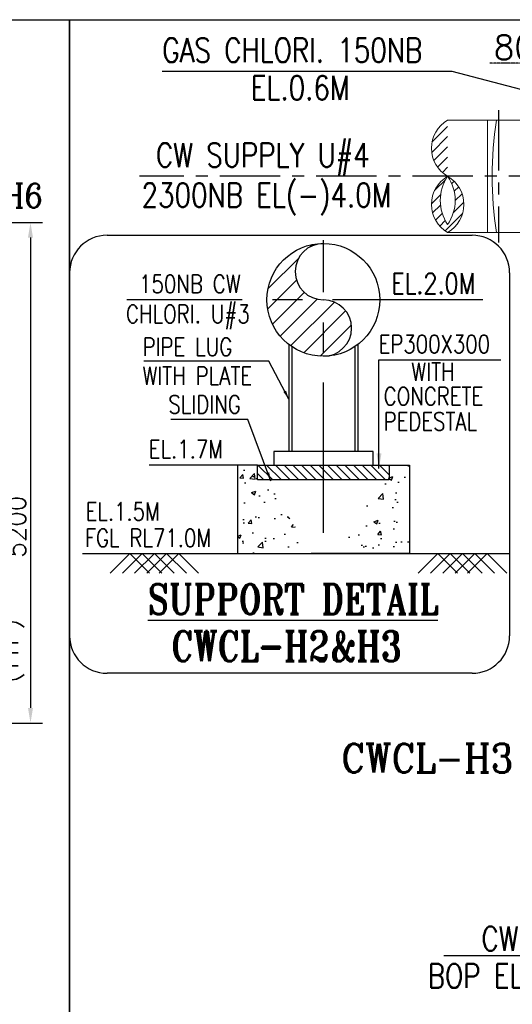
# Model space of a CAD drawing. Header units: inches. Extents: x -341304 to 31571016, y -692717 to 2132253.
# Tile 217 of 256: x 784245 to 804709, y -424787 to -383868. Entities that reach past the tile are written whole.
import ezdxf

# ---------------------------------------------------------------- set-up
doc = ezdxf.new("R2010")
doc.units = ezdxf.units.IN
doc.header["$MEASUREMENT"] = 0
doc.linetypes.add('CENTER', pattern=[2, 1.25, -0.25, 0.25, -0.25])
doc.linetypes.add('CONTINOUS', pattern=[0])
for name, color, linetype in [('0-CL', 8, 'CENTER'), ('0-CW GAS CHLORINATION', 30, 'Continuous'), ('0-CW SUPPLY', 4, 'Continuous'), ('DIM', 1, 'Continuous'), ('DWG', 9, 'Continuous'), ('EQP0', 3, 'Continuous'), ('text', 3, 'Continuous')]:
    doc.layers.add(name, color=color, linetype=linetype)
doc.styles.add('ROMANC', font='ROMANC.SHX')
doc.styles.add('ROMANS', font='romans')
doc.styles.add('ROMANT', font='romant', dxfattribs={"height": 5})
doc.dimstyles.new('DIMS-150', dxfattribs={"dimscale": 150, "dimtxt": 2.5, "dimasz": 2.5, "dimexe": 1, "dimexo": 1, "dimgap": 1, "dimtad": 1, "dimtih": 1, "dimtoh": 1, "dimdec": 0, "dimzin": 0, "dimdsep": 46, "dimtxsty": 'ROMANS', "dimcen": 1, "dimclrd": 8, "dimclre": 8, "dimclrt": 3, "dimadec": 0, "dimazin": 0, "dimtfac": 1, "dimtdec": 0, "dimtix": 1, "dimtofl": 0, "dimtmove": 0, "dimatfit": 3, "dimfxl": 1, "dimtolj": 1, "dimtzin": 0, "dimarcsym": 0})
doc.dimstyles.new('User-300', dxfattribs={"dimscale": 400, "dimtxt": 1.5, "dimasz": 1.25, "dimexe": 1, "dimexo": 1, "dimgap": 0.4, "dimtad": 1, "dimdec": 0, "dimlfac": 0.5, "dimzin": 0, "dimdsep": 46, "dimtxsty": 'ROMANS', "dimcen": 1, "dimclrd": 8, "dimclre": 8, "dimclrt": 3, "dimadec": 0, "dimazin": 0, "dimtfac": 1, "dimtdec": 0, "dimtix": 1, "dimtofl": 0, "dimtmove": 0, "dimatfit": 3, "dimfxl": 1, "dimtolj": 1, "dimtzin": 0, "dimarcsym": 0})
doc.dimstyles.new('User600', dxfattribs={"dimscale": 500, "dimtxt": 1.5, "dimasz": 1.25, "dimexe": 1, "dimexo": 1, "dimgap": 0.4, "dimtad": 1, "dimdec": 0, "dimzin": 0, "dimdsep": 46, "dimtxsty": 'ROMANS', "dimcen": 1, "dimclrd": 8, "dimclre": 8, "dimclrt": 3, "dimadec": 0, "dimazin": 0, "dimtfac": 1, "dimtdec": 0, "dimtix": 1, "dimtofl": 0, "dimtmove": 0, "dimatfit": 3, "dimfxl": 1, "dimtolj": 1, "dimtzin": 0, "dimarcsym": 0})

# ---------------------------------------------------------------- blocks, each defined once
blk = doc.blocks.new("E'-E'")
at = {"layer": 'text', "insert": (269411.5, -232818, -385005.3), "char_height": 900, "width": 8168.93, "attachment_point": 1, "style": 'ROMANS'}
blk.add_mtext('\\pi981.61;{\\W0.8;600NB ACW \\P\\pi981.61;SUPPLY/CW \\P\\pi1701.6;MAKE UP}', dxfattribs=at)
blk = doc.blocks.new('BFV SEAL')
at = {"layer": 'DIM', "color": 1, "insert": (-396561, -329721, 10342), "char_height": 1250, "width": 21761.29, "attachment_point": 1, "style": 'ROMANT'}
blk.add_mtext('\\pi5809.2;{\\W0.8;SCHEME FOR \\P\\pi1999.7;INSTALLATION OF BFV \\P\\pi7642.6;CW1,2&3}', dxfattribs=at)
blk = doc.blocks.new('*D440')
at = {"color": 8, "lineweight": -2, "transparency": 16777216}
for p, q in [((162212, -57566), (170794, -57566)), ((170294, -58191), (170294, -77741)), ((166886, -78366), (170794, -78366))]:
    blk.add_line(p, q, dxfattribs=at)
at = {"color": 8, "transparency": 16777216}
for points in [[(170189, -58191), (170398, -58191), (170294, -57566)], [(170189, -77741), (170398, -77741), (170294, -78366)]]:
    blk.add_solid(points, dxfattribs=at)
at = {"layer": 'Defpoints', "color": 0, "transparency": 16777216}
for p in [(161712, -57566), (166386, -78366), (170294, -78366)]:
    blk.add_point(p, dxfattribs=at)
at = {"color": 3, "transparency": 16777216, "insert": (169719, -70208), "char_height": 750, "attachment_point": 5, "rotation": 90, "style": 'ROMANS'}
blk.add_mtext('\\A1;5200', dxfattribs=at)
blk = doc.blocks.new('*D438')
at = {"color": 8, "lineweight": -2, "transparency": 16777216}
for p, q in [((164482, -72366), (169258, -72366)), ((168758, -72991), (168758, -77741)), ((164815, -78366), (169258, -78366))]:
    blk.add_line(p, q, dxfattribs=at)
at = {"color": 8, "transparency": 16777216}
for points in [[(168654, -72991), (168862, -72991), (168758, -72366)], [(168654, -77741), (168862, -77741), (168758, -78366)]]:
    blk.add_solid(points, dxfattribs=at)
at = {"layer": 'Defpoints', "color": 0, "transparency": 16777216}
for p in [(163982, -72366), (164315, -78366), (168758, -78366)]:
    blk.add_point(p, dxfattribs=at)
at = {"color": 3, "transparency": 16777216, "char_height": 750, "attachment_point": 5, "rotation": 90, "style": 'ROMANS'}
for s, insert in [('\\A1;1500', (168183, -75366)), ('\\A1;(TYP)', (169530, -75366))]:
    blk.add_mtext(s, dxfattribs=dict(at, insert=insert))
blk = doc.blocks.new('*D535')
at = {"layer": '0-CL', "color": 8, "lineweight": -2, "transparency": 16777216}
for p, q in [((807265, -385676), (803774, -385676)), ((807265, -386201), (807265, -385676)), ((808265, -385676), (807865, -385676)), ((808865, -393062), (808865, -385676))]:
    blk.add_line(p, q, dxfattribs=at)
at = {"layer": '0-CL', "color": 8, "transparency": 16777216}
for points in [[(807865, -385576), (807865, -385776), (807265, -385676)], [(808265, -385576), (808265, -385776), (808865, -385676)]]:
    blk.add_solid(points, dxfattribs=at)
at = {"layer": 'Defpoints', "color": 0, "transparency": 16777216}
for p in [(807265, -385676), (807265, -386201, 0), (808865, -393062, 0)]:
    blk.add_point(p, dxfattribs=at)
at = {"layer": '0-CL', "color": 3, "transparency": 16777216, "insert": (805219, -385016), "char_height": 1000, "attachment_point": 5, "style": 'ROMANS'}
blk.add_mtext('\\A1;800', dxfattribs=at)
blk = doc.blocks.new('DET-C1')
at = {"color": 7}
blk.add_lwpolyline([(156531.4, -49136.9), (171919.6, -49136.9), (171919.6, -91439), (156531.4, -91439)], close=True, dxfattribs=at)
at = {"layer": 'EQP0', "color": 1, "style": 'ROMANC', "width": 0.9}
blk.add_text('CWBD-H6', height=1000, dxfattribs=at).set_placement((164680.1, -56949.9, 143937.4))
at = {"color": 20}
dim = blk.add_linear_dim(base=(170293.6, -78366.1), p1=(161711.5, -57566.1), p2=(166385.7, -78366.1), angle=90, dimstyle='User600', override={"dimlfac": 0.25}, dxfattribs=at)
dim.commit()
dim.dimension.update_dxf_attribs({"geometry": '*D440', "text_midpoint": (170293.6, -70207.6), "dimtype": 128})
dim = blk.add_linear_dim(base=(168758.3, -78366.1), p1=(163982.3, -72366.1), p2=(164315.3, -78366.1), angle=90, text='<>\\X(TYP)', dimstyle='User600', override={"dimlfac": 0.25}, dxfattribs=at)
dim.commit()
dim.dimension.update_dxf_attribs({"geometry": '*D438', "text_midpoint": (168758.3, -75366.1)})
blk = doc.blocks.new('DETAIL-YZ')
at = {"ltscale": 0.25}
h = blk.add_hatch(dxfattribs=at)
h.set_pattern_fill('ANSI31', color=256, scale=2040, angle=90)
h.set_pattern_definition([(135, (1238899.9, 456881.72), (-180.31223, -180.31223), [])])
h.paths.add_polyline_path([(794126.7, -402380.1), (799595.2, -402380.1), (799595.2, -402990.3), (794126.7, -402990.3)])
at = {"layer": '0-CW GAS CHLORINATION', "linetype": 'Continuous', "ltscale": 100}
h = blk.add_hatch(dxfattribs=at)
h.set_pattern_fill('ANSI31', color=256, scale=4687.5, style=0)
h.set_pattern_definition([(45, (-1810721.76, 641547.2), (-414.32038, 414.32038), [])])
h.paths.add_polyline_path([(796860.9, -393167.1, 0.4142136), (794517.2, -395510.9), (796860.9, -395510.9, -1)])
h.paths.add_polyline_path([(796860.9, -395510.9), (794517.2, -395510.9, 0.4142136), (796860.9, -397854.6)])
h.paths.add_polyline_path([(796860.9, -395510.9), (796860.9, -397854.6, 1)])
at = {"layer": '0-CW SUPPLY', "linetype": 'Continuous', "lineweight": 9, "ltscale": 2500}
h = blk.add_hatch(dxfattribs=at)
h.set_pattern_fill('ANSI31', color=4, scale=2400)
h.set_pattern_definition([(45, (412211.63, -338576.86), (-212.13203, 212.13203), [])])
edge = h.paths.add_edge_path()
edge.add_arc((802694.8, -389209.4), 1347.3, 119.94114, 240.05886)
edge.add_arc((802694.8, -391544.4), 1347.3, 119.94114, 240.05886)
edge.add_arc((801349.9, -391544.4), 1347.3, 299.94114, 420.05886)
edge.add_arc((803501.6, -391377.6), 1786, 145.92214, 214.07786)
edge.add_arc((800587, -391377.6), 1749.8, 325.11637, 394.88363)
at = {"layer": 'DWG'}
h = blk.add_hatch(dxfattribs=at)
h.set_pattern_fill('AR-CONC', color=256, scale=250, style=0)
h.set_pattern_definition([(50, (1015482.3, -124473.3), (1793.1505, -156.8803), [187.5, -2062.5]), (355, (1015482.3, -124473.3), (-346.878, 1880.48), [150, -1650]), (100.45144, (1015631.7, -124486.4), (1446.272, 1723.6), [159.3505, -1752.855]), (46.1842, (1015482.3, -123973.3), (2668.103, -413.798), [281.25, -3093.75]), (96.6356, (1015704.6, -124007.8), (2336.655, 2435.297), [239.026, -2629.284]), (351.1842, (1015482.3, -123973.3), (2336.655, 2435.297), [225, -2475]), (21, (1015732.3, -124098.3), (1492.2676, -1006.547), [187.5, -2062.5]), (326, (1015732.3, -124098.3), (608.288, 1812.875), [150, -1650]), (71.45144, (1015856.6, -124182.2), (2100.556, 806.328), [159.3505, -1752.855]), (37.5, (1015482.3, -124473.3), (30.3996, 832.2346), [0, -1630, 0, -1675, 0, -1656.25]), (7.5, (1015482.3, -124473.3), (657.6738, 986.0293), [0, -955, 0, -1592.5, 0, -631.25]), (327.5, (1014924.8, -124473.3), (1334.5561, -56.3872), [0, -625, 0, -1950, 0, -2587.5]), (317.5, (1014674.8, -124473.3), (1457.9654, 250.2625), [0, -812.5, 0, -1295, 0, -1837.5])])
edge = h.paths.add_edge_path()
edge.add_line((799595.2, -402380.1), (800432.3, -402380.1))
edge.add_line((800432.3, -402380.1), (800432.3, -406052.1))
edge.add_line((800432.3, -406052.1), (796352.3, -406052.1))
edge.add_line((794126.7, -402380.1), (793289.6, -402380.1))
edge.add_line((793289.6, -402380.1), (793289.6, -406052.1))
edge.add_line((793289.6, -406052.1), (797369.6, -406052.1))
at = {"color": 7}
for p, q in [((787875, -392828.4), (803041.2, -392828.4)), ((786319.5, -409474.6), (786319.5, -394383.9)), ((804596.7, -394383.9), (804596.7, -409474.6)), ((803041.2, -411030.1), (787875, -411030.1))]:
    blk.add_line(p, q, dxfattribs=at)
at = {"ltscale": 0.25}
for p, q in [((795428.9, -397366.2), (795428.9, -401819.7)), ((795547.7, -397452.1), (795547.7, -401819.7)), ((798174.2, -397452.1), (798174.2, -401819.7)), ((798293, -397366.2), (798293, -401819.7))]:
    blk.add_line(p, q, dxfattribs=at)
at = {"color": 0}
blk.add_line((793289.6, -402380.1), (789620.8, -402380.1), dxfattribs=at)
at = {"color": 7}
blk.add_lwpolyline([(786319.5, -383867.7), (835770.1, -383867.7), (835770.1, -440312.4), (786319.5, -440312.4)], close=True, dxfattribs=at)
at = {"ltscale": 0.25}
for points in [[(794797.8, -402380.1), (798924.1, -402380.1), (798924.1, -401819.7), (794797.8, -401819.7)], [(794126.7, -402380.1), (799595.2, -402380.1), (799595.2, -402990.3), (794126.7, -402990.3)]]:
    blk.add_lwpolyline(points, close=True, dxfattribs=at)
for points in [[(794126.7, -402380.1), (793289.6, -402380.1), (793289.6, -406052.1), (797369.6, -406052.1)], [(799595.2, -402380.1), (800432.3, -402380.1), (800432.3, -406052.1), (796352.3, -406052.1)]]:
    blk.add_lwpolyline(points, dxfattribs=at)
at = {"color": 7}
for centre, start, end in [((787875, -394383.9), 90, 180), ((803041.2, -394383.9), 0, 90), ((787875, -409474.6), 180, 270), ((803041.2, -409474.6), 270, 0)]:
    blk.add_arc(centre, 1555.5, start, end, dxfattribs=at)
at = {"layer": '0-CL', "lineweight": -3, "ltscale": 2000}
for p, q in [((804135.1, -387629.2), (804135.1, -393124.5)), ((819065.1, -390376.9), (789227.7, -390376.9))]:
    blk.add_line(p, q, dxfattribs=at)
at = {"layer": '0-CL', "lineweight": -3, "ltscale": 5000}
for p, q in [((796860.9, -405196.8), (796860.9, -393032.7)), ((803491.6, -395510.9), (788690.4, -395510.9))]:
    blk.add_line(p, q, dxfattribs=at)
at = {"layer": '0-CL', "linetype": 'CONTINOUS', "lineweight": -3, "ltscale": 2000}
for p, q in [((786847.5, -406052.1), (804596.7, -406052.1)), ((788819.2, -406052.1), (788000.7, -406870.6)), ((789329.2, -406052.1), (788510.7, -406870.6)), ((788819.2, -406052.1), (789637.6, -406870.6)), ((789839.2, -406052.1), (789020.7, -406870.6)), ((789329.2, -406052.1), (790147.6, -406870.6)), ((790349.2, -406052.1), (789530.7, -406870.6)), ((789839.2, -406052.1), (790657.6, -406870.6)), ((790859.2, -406052.1), (790040.7, -406870.6)), ((790349.2, -406052.1), (791167.6, -406870.6)), ((790859.2, -406052.1), (791677.6, -406870.6)), ((801620.8, -406052.1), (800802.3, -406870.6)), ((802130.8, -406052.1), (801312.3, -406870.6)), ((801620.8, -406052.1), (802439.3, -406870.6)), ((802640.8, -406052.1), (801822.3, -406870.6)), ((802130.8, -406052.1), (802949.3, -406870.6)), ((803150.8, -406052.1), (802332.3, -406870.6)), ((802640.8, -406052.1), (803459.3, -406870.6)), ((803660.8, -406052.1), (802842.3, -406870.6)), ((803150.8, -406052.1), (803969.3, -406870.6)), ((803660.8, -406052.1), (804479.3, -406870.6))]:
    blk.add_line(p, q, dxfattribs=at)
at = {"layer": '0-CW GAS CHLORINATION', "linetype": 'Continuous', "ltscale": 100}
blk.add_circle((796860.9, -395510.9), 2343.8, dxfattribs=at)
for centre, start, end in [((796860.9, -394339), 90, 270), ((796860.9, -396682.7), 270, 90)]:
    blk.add_arc(centre, 1171.9, start, end, dxfattribs=at)
at = {"layer": '0-CW SUPPLY', "color": 4, "linetype": 'Continuous', "lineweight": 9, "ltscale": 2500}
for p, q in [((806655.1, -388041.9), (802022.3, -388041.9)), ((803674, -388041.9), (803674, -392711.9)), ((807537.5, -392711.9), (802022.3, -392711.9))]:
    blk.add_line(p, q, dxfattribs=at)
blk.add_lwpolyline([(802022.3, -388041.9, 0.5780353), (802022.3, -390376.9, 0.5780353), (802022.3, -392711.9, 0.5780353), (802022.3, -390376.9, 0.3064738), (802022.3, -392378.3, 0.3141826), (802022.3, -390376.9, 0.3141826)], format="xyb", dxfattribs=at)
blk.add_arc((818788, -390376.9), 14915.3, 170.99323, 189.00677, dxfattribs=at)
at = {"layer": 'DIM', "color": 0}
blk.add_line((811365.1, -422776.9), (801865, -422776.9), dxfattribs=at)
at = {"layer": 'EQP0', "color": 1, "style": 'ROMANC', "width": 0.9}
blk.add_text('CWCL-H3', height=1200, dxfattribs=at).set_placement((797615, -415155.2, 71968.7))
at = {"layer": 'text', "style": 'ROMANS', "width": 0.8}
for s, height, p in [('GAS CHLORI. 150NB', 1000, (790170.5, -385632.9, 0)), ('EL.0.6M', 1000, (793841.7, -387200.8, 0)), ('CW SUPPLY U#4', 1000, (789904.1, -389993.7, 0)), ('2300NB EL(-)4.0M', 1000, (789306.1, -391657.1, 0)), ('EL.2.0M', 850, (799678.4, -395254.4, 10156.5)), ('PIPE LUG', 750, (789347.8, -397839.4)), ('EP300X300', 750, (799157.7, -397723.8, 10156.5)), ('WITH', 750, (800515.9, -398872.9, 8633)), ('WITH PLATE', 750, (789347.8, -399045.7)), ('CONCRETE', 750, (799363.1, -399890, 8633)), ('SLIDING', 750, (790423.8, -400232.5, 12187.8)), ('PEDESTAL', 750, (799363.1, -400937.4, 8633)), ('EL.1.7M', 750, (789607.7, -402087, 12187.8)), ('EL.1.5M', 750, (786984.3, -404679, 8961.6)), ('FGL RL71.0M', 750, (786955, -405778, 8961.6)), ('CW18', 1000, (803424.1, -422560, 71968.7)), ('BOP EL2.085M', 1000, (801196.1, -424106.4, 71968.7))]:
    blk.add_text(s, height=height, dxfattribs=at).set_placement(p)
at = {"layer": 'text', "color": 1, "lineweight": 25, "style": 'ROMANT', "width": 0.8}
for s, p in [('%%USUPPORT DETAIL', (789574.5, -408571.6, 10156.5)), ('CWCL-H2&H3', (790549.1, -410530.9, 10156.5))]:
    blk.add_text(s, height=1250, dxfattribs=at).set_placement(p)
at = {"layer": 'text', "insert": (788027.6, -394474.3, 10156.5), "char_height": 750, "width": 6956.083, "attachment_point": 1, "style": 'ROMANS'}
blk.add_mtext('\\pi1178;{\\W0.8;150NB CW \\P\\pi635.18;CHLORI. U#3}', dxfattribs=at)
at = {"layer": '0-CL'}
dim = blk.add_linear_dim(base=(807265.1, -385675.6), p1=(808865.1, -393061.5, 0), p2=(807265.1, -386201.2, 0), dimstyle='User-300', override={"dimtxt": 2.5, "dimasz": 1.5, "dimexe": 0, "dimexo": 0}, dxfattribs=at)
dim.commit()
dim.dimension.update_dxf_attribs({"geometry": '*D535', "text_midpoint": (805219.4, -385675.6), "dimtype": 128})
at = {"color": 230}
blk.add_leader([(808865.1, -387771.6, 0), (802213.1, -386020.3, 0), (790164.8, -386020.3, 0)], dimstyle='User600', override={"dimasz": 0.75, "dimtad": 0, "dimldrblk": 'Dot'}, dxfattribs=at)
at = {"color": 0}
for points in [[(795428.9, -399642.3), (794589.8, -398054.6), (789402.1, -398054.6)], [(794682.7, -403051.9), (793718.7, -400482.6), (790525.8, -400482.6)]]:
    blk.add_leader(points, dimstyle='DIMS-150', override={"dimgap": 1, "dimtad": 0}, dxfattribs=at)
at = {"color": 20}
blk.add_leader([(799171.1, -402516.7), (799171.1, -398000.4), (804229.9, -398000.4)], dimstyle='User600', override={"dimgap": 0.4, "dimtad": 0}, dxfattribs=at)

msp = doc.modelspace()

# ---------------------------------------------------------------- block references
at = {"color": 20}
msp.add_blockref('BFV SEAL', (900374.6, -85059.9), dxfattribs=at)
at = {"color": 7}
msp.add_blockref("E'-E'", (455481.1, -162482), dxfattribs=at)

# ---------------------------------------------------------------- next in the draw order: block references
at = {"color": 20}
msp.add_blockref('DET-C1', (614399.9, -334730.8), dxfattribs=at)

# ---------------------------------------------------------------- next in the draw order: block references
at = {"color": 0}
msp.add_blockref('DETAIL-YZ', (0, 0), dxfattribs=at)

doc.saveas('drawing.dxf')
